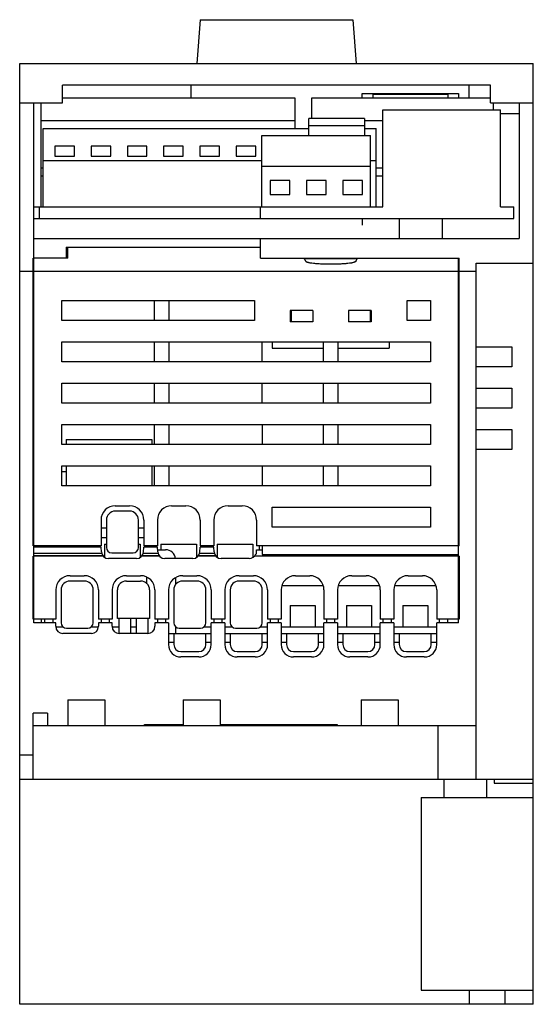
# Model space of a CAD drawing. Header units: millimetres. Extents: x 23 to 95, y 12 to 150.
import ezdxf

# ---------------------------------------------------------------- set-up
doc = ezdxf.new("R2010")
doc.units = ezdxf.units.MM
doc.header["$LTSCALE"] = 10.579229
doc.layers.get('0').update_dxf_attribs({"linetype": 'CONTINUOUS'})

msp = doc.modelspace()

# ---------------------------------------------------------------- linework, layer by layer
at = {"color": 7, "linetype": 'Continuous'}
for p, q in [((48.15, 149.68), (47.72, 143.52)), ((48.15, 149.68), (69.58, 149.68)), ((69.58, 149.68), (70.02, 143.52)), ((22.87, 11.62), (22.87, 143.52)), ((22.87, 143.52), (94.87, 143.52)), ((94.87, 11.62), (94.87, 143.52)), ((28.87, 138.02), (28.87, 140.52)), ((88.87, 140.52), (28.87, 140.52)), ((46.87, 140.52), (46.87, 138.72)), ((85.87, 138.72), (85.87, 140.52)), ((88.87, 138.02), (88.87, 140.52)), ((28.87, 138.72), (61.44, 138.72)), ((61.44, 138.72), (61.44, 134.42)), ((63.83, 135.83), (63.83, 138.72)), ((63.83, 138.72), (88.87, 138.72)), ((70.87, 138.72), (70.87, 139.32)), ((70.87, 139.32), (84.37, 139.32)), ((72.44, 138.72), (72.44, 139.22)), ((72.44, 139.22), (82.94, 139.22)), ((82.94, 138.72), (82.94, 139.22)), ((84.37, 139.32), (84.37, 138.72)), ((22.87, 138.02), (28.87, 138.02)), ((24.87, 65.12), (24.87, 138.02)), ((25.88, 123.42), (25.88, 138.02)), ((73.79, 123.42), (73.79, 137.02)), ((73.79, 137.02), (90.29, 137.02)), ((88.87, 138.02), (94.87, 138.02)), ((89.23, 138.02), (89.23, 137.02)), ((90.29, 123.42), (90.29, 137.02)), ((92.87, 138.02), (92.87, 119.02)), ((25.88, 135.53), (61.44, 135.53)), ((63.38, 133.42), (63.38, 135.83)), ((71.18, 135.83), (63.38, 135.83)), ((71.18, 135.83), (71.18, 133.42)), ((71.18, 135.53), (73.79, 135.53)), ((90.29, 136.52), (92.87, 136.52)), ((26.14, 123.42), (26.14, 134.42)), ((26.14, 134.42), (63.38, 134.42)), ((63.38, 134.84), (71.18, 134.84)), ((71.18, 134.42), (72.86, 134.42)), ((72.86, 123.42), (72.86, 134.42)), ((56.83, 123.42), (56.83, 133.42)), ((56.83, 133.42), (72.03, 133.42)), ((72.03, 123.42), (72.03, 133.42)), ((27.8, 131.94), (27.8, 130.56)), ((30.55, 131.94), (27.8, 131.94)), ((30.55, 130.56), (30.55, 131.94)), ((32.88, 131.94), (32.88, 130.56)), ((35.63, 131.94), (32.88, 131.94)), ((35.63, 130.56), (35.63, 131.94)), ((37.96, 131.94), (37.96, 130.56)), ((40.71, 131.94), (37.96, 131.94)), ((40.71, 130.56), (40.71, 131.94)), ((43.04, 131.94), (43.04, 130.56)), ((45.79, 131.94), (43.04, 131.94)), ((45.79, 130.56), (45.79, 131.94)), ((48.12, 131.94), (48.12, 130.56)), ((50.87, 131.94), (48.12, 131.94)), ((50.87, 130.56), (50.87, 131.94)), ((53.2, 131.94), (53.2, 130.56)), ((55.95, 131.94), (53.2, 131.94)), ((55.95, 130.56), (55.95, 131.94)), ((26.14, 129.92), (56.83, 129.92)), ((27.8, 130.56), (30.55, 130.56)), ((32.88, 130.56), (35.63, 130.56)), ((37.96, 130.56), (40.71, 130.56)), ((43.04, 130.56), (45.79, 130.56)), ((48.12, 130.56), (50.87, 130.56)), ((53.2, 130.56), (55.95, 130.56)), ((72.03, 129.92), (72.86, 129.92)), ((25.88, 128.89), (26.14, 128.89)), ((56.83, 129.15), (72.03, 129.15)), ((72.86, 128.89), (73.79, 128.89)), ((25.88, 127.77), (26.14, 127.77)), ((57.99, 127.14), (57.99, 125.19)), ((60.74, 127.14), (57.99, 127.14)), ((60.74, 125.19), (60.74, 127.14)), ((63.07, 127.14), (63.07, 125.19)), ((65.82, 127.14), (63.07, 127.14)), ((65.82, 125.19), (65.82, 127.14)), ((68.15, 127.14), (68.15, 125.19)), ((70.9, 127.14), (68.15, 127.14)), ((70.9, 125.19), (70.9, 127.14)), ((72.86, 127.77), (73.79, 127.77)), ((57.99, 125.19), (60.74, 125.19)), ((63.07, 125.19), (65.82, 125.19)), ((68.15, 125.19), (70.9, 125.19)), ((24.87, 123.42), (73.79, 123.42)), ((25.62, 121.82), (25.62, 123.42)), ((56.62, 121.82), (56.62, 123.42)), ((90.29, 123.42), (92.12, 123.42)), ((92.12, 121.82), (92.12, 123.42)), ((24.87, 121.82), (92.12, 121.82)), ((70.87, 121.82), (70.87, 120.86)), ((76.12, 119.02), (76.12, 121.82)), ((82.12, 119.02), (82.12, 121.82)), ((24.87, 119.02), (92.87, 119.02)), ((56.62, 116.25), (56.62, 119.02)), ((29.37, 117.79), (29.37, 116.25)), ((29.37, 117.79), (56.62, 117.79)), ((29.62, 116.25), (29.62, 117.74)), ((56.62, 117.74), (29.62, 117.74)), ((24.77, 75.92), (24.77, 116.25)), ((29.62, 116.25), (24.77, 116.25)), ((56.62, 116.25), (84.47, 116.25)), ((70.14, 116.15), (62.8, 116.15)), ((84.37, 65.12), (84.37, 116.25)), ((84.47, 75.92), (84.47, 116.25)), ((86.87, 43.12), (86.87, 115.56)), ((86.87, 115.56), (94.87, 115.56)), ((22.87, 114.41), (86.87, 114.41)), ((28.77, 107.52), (28.77, 110.32)), ((28.77, 110.32), (55.77, 110.32)), ((41.77, 107.52), (41.77, 110.32)), ((43.77, 110.32), (43.77, 107.52)), ((55.77, 110.32), (55.77, 107.52)), ((77.17, 107.52), (77.17, 110.32)), ((77.17, 110.32), (80.47, 110.32)), ((80.47, 110.32), (80.47, 107.52)), ((60.77, 108.92), (60.77, 107.32)), ((63.97, 108.92), (60.77, 108.92)), ((60.92, 108.92), (60.92, 107.32)), ((63.97, 108.92), (63.97, 107.32)), ((68.97, 108.92), (68.97, 107.32)), ((72.16, 108.92), (68.97, 108.92)), ((72.01, 108.92), (72.01, 107.32)), ((72.16, 108.92), (72.16, 107.32)), ((55.77, 107.52), (28.77, 107.52)), ((63.97, 107.32), (60.77, 107.32)), ((72.16, 107.32), (68.97, 107.32)), ((80.47, 107.52), (77.17, 107.52)), ((28.77, 101.72), (28.77, 104.52)), ((28.77, 104.52), (80.47, 104.52)), ((41.77, 101.72), (41.77, 104.52)), ((43.77, 104.52), (43.77, 101.72)), ((56.87, 101.72), (56.87, 104.52)), ((58.27, 104.52), (58.27, 103.62)), ((58.27, 103.62), (65.47, 103.62)), ((65.47, 101.72), (65.47, 104.52)), ((67.47, 104.52), (67.47, 101.72)), ((67.47, 103.62), (74.67, 103.62)), ((74.67, 104.52), (74.67, 103.62)), ((80.47, 104.52), (80.47, 101.72)), ((86.87, 103.82), (91.87, 103.82)), ((91.87, 103.82), (91.87, 101.02)), ((80.47, 101.72), (28.77, 101.72)), ((91.87, 101.02), (86.87, 101.02)), ((28.77, 95.92), (28.77, 98.72)), ((28.77, 98.72), (80.47, 98.72)), ((41.77, 95.92), (41.77, 98.72)), ((43.77, 98.72), (43.77, 95.92)), ((56.87, 95.92), (56.87, 98.72)), ((65.47, 95.92), (65.47, 98.72)), ((67.47, 98.72), (67.47, 95.92)), ((80.47, 98.72), (80.47, 95.92)), ((86.87, 98.02), (91.87, 98.02)), ((91.87, 98.02), (91.87, 95.22)), ((80.47, 95.92), (28.77, 95.92)), ((91.87, 95.22), (86.87, 95.22)), ((28.77, 90.12), (28.77, 92.92)), ((28.77, 92.92), (80.47, 92.92)), ((41.77, 90.12), (41.77, 92.92)), ((43.77, 92.92), (43.77, 90.12)), ((56.87, 92.92), (56.87, 90.12)), ((65.47, 90.12), (65.47, 92.92)), ((67.47, 92.92), (67.47, 90.12)), ((80.47, 92.92), (80.47, 90.12)), ((86.87, 92.22), (91.87, 92.22)), ((91.87, 92.22), (91.87, 89.42)), ((80.47, 90.12), (28.77, 90.12)), ((29.37, 90.82), (29.37, 90.12)), ((29.37, 90.82), (41.37, 90.82)), ((41.37, 90.82), (41.37, 90.12)), ((91.87, 89.42), (86.87, 89.42)), ((28.77, 84.32), (28.77, 87.12)), ((28.77, 87.12), (80.47, 87.12)), ((29.37, 87.12), (29.37, 84.32)), ((41.37, 87.12), (41.37, 84.32)), ((41.77, 84.32), (41.77, 87.12)), ((43.77, 87.12), (43.77, 84.32)), ((56.87, 87.12), (56.87, 84.32)), ((65.47, 84.32), (65.47, 87.12)), ((67.47, 87.12), (67.47, 84.32)), ((80.47, 87.12), (80.47, 84.32)), ((28.77, 86.32), (29.37, 86.32)), ((80.47, 84.32), (28.77, 84.32)), ((36.27, 81.52), (38.27, 81.52)), ((44.17, 81.52), (46.17, 81.52)), ((52.07, 81.52), (54.07, 81.52)), ((38.27, 80.77), (36.27, 80.77)), ((58.27, 78.52), (58.27, 81.32)), ((58.27, 81.32), (80.47, 81.32)), ((80.47, 81.32), (80.47, 78.52)), ((34.27, 79.52), (34.27, 75.92)), ((35.02, 79.52), (35.02, 75.67)), ((39.52, 75.67), (39.52, 79.52)), ((40.27, 79.52), (40.27, 75.92)), ((42.17, 79.52), (42.17, 75.92)), ((48.17, 79.52), (48.17, 75.92)), ((50.07, 79.52), (50.07, 75.92)), ((56.07, 79.52), (56.07, 75.92)), ((34.27, 78.42), (35.02, 78.42)), ((39.52, 78.42), (40.27, 78.42)), ((80.47, 78.52), (58.27, 78.52)), ((35.02, 77.02), (34.27, 77.02)), ((34.77, 76.12), (34.77, 74.29)), ((34.77, 76.12), (35.02, 76.12)), ((40.27, 77.02), (39.52, 77.02)), ((39.52, 76.12), (39.77, 76.12)), ((39.77, 76.12), (39.77, 74.29)), ((42.67, 76.12), (42.67, 75.36)), ((42.67, 76.12), (47.67, 76.12)), ((47.67, 76.12), (47.67, 74.29)), ((50.57, 76.12), (50.57, 74.29)), ((50.57, 76.12), (55.57, 76.12)), ((55.57, 76.12), (55.57, 74.29)), ((34.27, 75.92), (24.77, 75.92)), ((34.28, 75.72), (24.87, 75.72)), ((34.36, 74.82), (24.87, 74.82)), ((24.87, 74.56), (34.49, 74.56)), ((29.37, 75.92), (29.37, 75.72)), ((32.72, 75.72), (32.72, 75.92)), ((33.87, 75.92), (33.87, 75.72)), ((34.32, 75.07), (34.28, 75.72)), ((35.77, 74.92), (38.77, 74.92)), ((40.05, 74.56), (42.39, 74.56)), ((42.26, 74.82), (40.17, 74.82)), ((40.22, 75.07), (40.25, 75.72)), ((42.18, 75.72), (40.25, 75.72)), ((42.17, 75.92), (40.27, 75.92)), ((40.67, 75.72), (40.67, 75.92)), ((41.77, 75.92), (41.77, 75.72)), ((42.22, 75.07), (42.18, 75.72)), ((42.2, 75.36), (43.32, 75.36)), ((47.95, 74.56), (50.29, 74.56)), ((50.16, 74.82), (48.07, 74.82)), ((48.12, 75.07), (48.15, 75.72)), ((50.08, 75.72), (48.15, 75.72)), ((50.07, 75.92), (48.17, 75.92)), ((48.57, 75.72), (48.57, 75.92)), ((49.67, 75.92), (49.67, 75.72)), ((50.12, 75.07), (50.08, 75.72)), ((55.96, 74.79), (56.05, 74.79)), ((56.05, 75.36), (56.87, 75.36)), ((56.05, 74.79), (56.05, 75.36)), ((84.47, 75.92), (56.07, 75.92)), ((56.47, 75.36), (56.47, 75.92)), ((56.87, 75.92), (56.87, 74.68)), ((56.87, 74.68), (84.37, 74.68)), ((24.77, 65.62), (24.77, 74.47)), ((34.56, 74.47), (24.77, 74.47)), ((39.22, 74.12), (35.32, 74.12)), ((42.46, 74.47), (39.98, 74.47)), ((47.12, 74.12), (43.22, 74.12)), ((50.36, 74.47), (47.88, 74.47)), ((55.02, 74.12), (51.12, 74.12)), ((84.47, 74.47), (55.78, 74.47)), ((84.47, 74.47), (84.47, 65.62)), ((29.92, 71.72), (31.92, 71.72)), ((31.92, 70.97), (29.92, 70.97)), ((37.82, 71.72), (39.82, 71.72)), ((37.82, 70.97), (39.82, 70.97)), ((40.69, 70.59), (40.69, 71.46)), ((44.72, 71.41), (44.72, 70.48)), ((45.72, 71.72), (47.72, 71.72)), ((47.72, 70.97), (45.72, 70.97)), ((53.62, 71.72), (55.62, 71.72)), ((55.62, 70.97), (53.62, 70.97)), ((61.52, 71.72), (63.52, 71.72)), ((69.42, 71.72), (71.42, 71.72)), ((77.32, 71.72), (79.32, 71.72)), ((27.92, 69.72), (27.92, 65.62)), ((28.67, 69.72), (28.67, 65.12)), ((33.17, 65.12), (33.17, 69.72)), ((33.92, 69.72), (33.92, 65.62)), ((35.82, 69.72), (35.82, 65.62)), ((36.57, 65.72), (36.57, 69.72)), ((41.07, 69.72), (41.07, 65.72)), ((41.82, 69.72), (41.82, 65.62)), ((43.72, 69.72), (43.72, 65.62)), ((44.47, 69.72), (44.47, 65.12)), ((48.97, 65.12), (48.97, 69.72)), ((49.72, 69.72), (49.72, 65.62)), ((51.62, 69.72), (51.62, 65.62)), ((52.37, 69.72), (52.37, 65.12)), ((56.87, 65.12), (56.87, 69.72)), ((57.62, 69.72), (57.62, 65.62)), ((59.52, 69.72), (59.52, 65.62)), ((65.39, 70.32), (59.64, 70.32)), ((65.52, 69.72), (65.52, 65.62)), ((67.42, 69.72), (67.42, 65.62)), ((73.29, 70.32), (67.54, 70.32)), ((73.42, 69.72), (73.42, 65.62)), ((75.32, 69.72), (75.32, 65.62)), ((81.19, 70.32), (75.44, 70.32)), ((81.32, 69.72), (81.32, 65.62)), ((60.77, 67.52), (64.27, 67.52)), ((60.77, 67.52), (60.77, 64.52)), ((64.27, 67.52), (64.27, 64.52)), ((68.67, 67.52), (72.17, 67.52)), ((68.67, 67.52), (68.67, 64.52)), ((72.17, 67.52), (72.17, 64.52)), ((76.57, 67.52), (80.07, 67.52)), ((76.57, 67.52), (76.57, 64.52)), ((80.07, 67.52), (80.07, 64.52)), ((27.92, 65.62), (24.77, 65.62)), ((27.92, 65.12), (24.87, 65.12)), ((25.87, 65.62), (25.87, 65.12)), ((26.37, 65.12), (26.37, 65.62)), ((27.52, 65.62), (27.52, 65.12)), ((27.92, 64.62), (27.92, 65.12)), ((35.82, 65.62), (33.92, 65.62)), ((33.92, 65.12), (33.92, 64.62)), ((35.82, 65.12), (33.92, 65.12)), ((34.32, 65.12), (34.32, 65.62)), ((35.42, 65.62), (35.42, 65.12)), ((35.82, 64.62), (35.82, 65.12)), ((41.07, 65.72), (36.57, 65.72)), ((36.82, 63.62), (36.82, 65.72)), ((38.42, 65.72), (38.42, 63.62)), ((39.22, 63.62), (39.22, 65.72)), ((40.82, 65.72), (40.82, 63.62)), ((43.72, 65.62), (41.82, 65.62)), ((41.82, 65.12), (41.82, 64.62)), ((43.72, 65.12), (41.82, 65.12)), ((42.22, 65.12), (42.22, 65.62)), ((43.32, 65.62), (43.32, 65.12)), ((43.72, 65.12), (43.72, 62.07)), ((51.62, 65.62), (49.72, 65.62)), ((51.62, 65.12), (49.72, 65.12)), ((49.72, 62.07), (49.72, 65.12)), ((50.12, 65.12), (50.12, 65.62)), ((51.22, 65.62), (51.22, 65.12)), ((51.62, 65.12), (51.62, 62.07)), ((59.52, 65.62), (57.62, 65.62)), ((59.52, 65.12), (57.62, 65.12)), ((57.62, 62.07), (57.62, 65.12)), ((58.02, 65.12), (58.02, 65.62)), ((59.12, 65.62), (59.12, 65.12)), ((59.52, 65.12), (59.52, 62.07)), ((67.42, 65.62), (65.52, 65.62)), ((67.42, 65.12), (65.52, 65.12)), ((65.52, 62.07), (65.52, 65.12)), ((65.92, 65.12), (65.92, 65.62)), ((67.02, 65.62), (67.02, 65.12)), ((67.42, 65.12), (67.42, 62.07)), ((75.32, 65.62), (73.42, 65.62)), ((75.32, 65.12), (73.42, 65.12)), ((73.42, 62.07), (73.42, 65.12)), ((73.82, 65.12), (73.82, 65.62)), ((74.92, 65.62), (74.92, 65.12)), ((75.32, 65.12), (75.32, 62.07)), ((84.47, 65.62), (81.32, 65.62)), ((84.37, 65.12), (81.32, 65.12)), ((81.32, 62.07), (81.32, 65.12)), ((81.72, 65.12), (81.72, 65.62)), ((82.87, 65.12), (82.87, 65.62)), ((28.98, 64.52), (27.95, 64.52)), ((32.92, 63.62), (28.92, 63.62)), ((29.42, 64.37), (32.42, 64.37)), ((33.88, 64.52), (32.85, 64.52)), ((36.82, 64.52), (35.85, 64.52)), ((40.82, 63.62), (36.82, 63.62)), ((39.22, 64.52), (38.42, 64.52)), ((43.72, 63.62), (49.72, 63.62)), ((44.47, 63.62), (44.47, 62.07)), ((44.72, 64.56), (44.72, 63.62)), ((44.78, 64.52), (44.72, 64.52)), ((45.22, 64.37), (48.22, 64.37)), ((49.72, 64.52), (48.65, 64.52)), ((48.97, 62.07), (48.97, 63.62)), ((52.68, 64.52), (51.62, 64.52)), ((51.62, 63.62), (57.62, 63.62)), ((52.37, 63.62), (52.37, 62.07)), ((53.12, 64.37), (56.12, 64.37)), ((57.62, 64.52), (56.55, 64.52)), ((56.87, 62.07), (56.87, 63.62)), ((65.52, 64.52), (59.52, 64.52)), ((59.52, 63.62), (65.52, 63.62)), ((60.27, 63.62), (60.27, 62.07)), ((64.77, 62.07), (64.77, 63.62)), ((73.42, 64.52), (67.42, 64.52)), ((67.42, 63.62), (73.42, 63.62)), ((68.17, 63.62), (68.17, 62.07)), ((72.67, 62.07), (72.67, 63.62)), ((81.32, 64.52), (75.32, 64.52)), ((75.32, 63.62), (81.32, 63.62)), ((76.07, 63.62), (76.07, 62.07)), ((80.57, 62.07), (80.57, 63.62)), ((43.72, 62.42), (44.47, 62.42)), ((48.97, 62.42), (49.72, 62.42)), ((51.62, 62.42), (52.37, 62.42)), ((56.87, 62.42), (57.62, 62.42)), ((59.52, 62.42), (60.27, 62.42)), ((64.77, 62.42), (65.52, 62.42)), ((67.42, 62.42), (68.17, 62.42)), ((72.67, 62.42), (73.42, 62.42)), ((75.32, 62.42), (76.07, 62.42)), ((80.57, 62.42), (81.32, 62.42)), ((45.47, 61.07), (47.97, 61.07)), ((53.37, 61.07), (55.87, 61.07)), ((61.27, 61.07), (63.77, 61.07)), ((69.17, 61.07), (71.67, 61.07)), ((77.07, 61.07), (79.57, 61.07)), ((47.97, 60.32), (45.47, 60.32)), ((55.87, 60.32), (53.37, 60.32)), ((63.77, 60.32), (61.27, 60.32)), ((71.67, 60.32), (69.17, 60.32)), ((79.57, 60.32), (77.07, 60.32)), ((29.62, 54.32), (29.62, 50.72)), ((29.62, 54.32), (34.81, 54.32)), ((34.81, 54.32), (34.81, 50.72)), ((45.77, 54.32), (50.96, 54.32)), ((45.77, 54.32), (45.77, 50.72)), ((50.96, 54.32), (50.96, 50.72)), ((70.74, 54.32), (75.93, 54.32)), ((70.74, 54.32), (70.74, 50.72)), ((75.93, 54.32), (75.93, 50.72)), ((24.77, 43.12), (24.77, 52.44)), ((26.77, 52.44), (24.77, 52.44)), ((26.77, 52.44), (26.77, 50.72)), ((24.77, 50.72), (86.87, 50.72)), ((40.37, 50.87), (45.77, 50.87)), ((40.37, 50.72), (40.37, 50.87)), ((50.96, 50.87), (67.37, 50.87)), ((58.87, 50.87), (58.87, 50.72)), ((67.37, 50.87), (67.37, 50.72)), ((81.47, 50.72), (81.47, 43.12)), ((22.87, 46.62), (24.77, 46.62)), ((94.87, 43.12), (22.87, 43.12)), ((82.37, 40.62), (82.37, 43.12)), ((88.37, 40.62), (88.37, 43.12)), ((89.37, 43.12), (89.37, 42.62)), ((89.37, 42.62), (94.87, 42.62)), ((79.13, 40.62), (94.87, 40.62)), ((79.13, 40.62), (79.13, 13.62)), ((79.13, 13.62), (94.87, 13.62)), ((85.87, 13.62), (85.87, 11.62)), ((90.87, 13.62), (90.87, 11.62)), ((94.87, 11.62), (22.87, 11.62))]:
    msp.add_line(p, q, dxfattribs=at)
for centre, radius, start, end in [((36.27, 79.52), 2, 90, 180), ((38.27, 79.52), 2, 0, 90), ((44.17, 79.52), 2, 90, 180), ((46.17, 79.52), 2, 0, 90), ((52.07, 79.52), 2, 90, 180), ((54.07, 79.52), 2, 0, 90), ((36.27, 79.52), 1.25, 90, 180), ((38.27, 79.52), 1.25, 0, 90), ((35.32, 75.12), 1, 183, 270), ((35.77, 75.67), 0.75, 180, 270), ((38.77, 75.67), 0.75, 270, 360), ((39.22, 75.12), 1, 270, 357), ((43.22, 75.12), 1, 183, 270), ((43.32, 73.96), 1.4, 6.9492, 90), ((47.12, 75.12), 1, 270, 357), ((51.12, 75.12), 1, 183, 270), ((55.02, 75.12), 1, 270, 340.4213), ((29.92, 69.72), 2, 90, 180), ((29.92, 69.72), 1.25, 90, 180), ((31.92, 69.72), 2, 0, 90), ((31.92, 69.72), 1.25, 0, 90), ((37.82, 69.72), 2, 90, 180), ((37.82, 69.72), 1.25, 90, 180), ((39.82, 69.72), 2, 0, 90), ((39.82, 69.72), 1.25, 0, 90), ((45.72, 69.72), 2, 90, 180), ((45.72, 69.72), 1.25, 90, 180), ((47.72, 69.72), 2, 0, 90), ((47.72, 69.72), 1.25, 0, 90), ((53.62, 69.72), 2, 90, 180), ((53.62, 69.72), 1.25, 90, 180), ((55.62, 69.72), 2, 0, 90), ((55.62, 69.72), 1.25, 0, 90), ((61.52, 69.72), 2, 90, 180), ((63.52, 69.72), 2, 0, 90), ((69.42, 69.72), 2, 90, 180), ((71.42, 69.72), 2, 0, 90), ((77.32, 69.72), 2, 90, 180), ((79.32, 69.72), 2, 0, 90), ((29.42, 65.12), 0.75, 180, 270), ((32.42, 65.12), 0.75, 270, 360), ((45.22, 65.12), 0.75, 180, 270), ((48.22, 65.12), 0.75, 270, 360), ((53.12, 65.12), 0.75, 180, 270), ((56.12, 65.12), 0.75, 270, 360), ((28.92, 64.62), 1, 180, 270), ((32.92, 64.62), 1, 270, 360), ((36.82, 64.62), 1, 180, 270), ((40.82, 64.62), 1, 270, 360), ((45.47, 62.07), 1.75, 180, 270), ((45.47, 62.07), 1, 180, 270), ((47.97, 62.07), 1.75, 270, 360), ((47.97, 62.07), 1, 270, 360), ((53.37, 62.07), 1.75, 180, 270), ((53.37, 62.07), 1, 180, 270), ((55.87, 62.07), 1.75, 270, 360), ((55.87, 62.07), 1, 270, 360), ((61.27, 62.07), 1.75, 180, 270), ((61.27, 62.07), 1, 180, 270), ((63.77, 62.07), 1.75, 270, 360), ((63.77, 62.07), 1, 270, 360), ((69.17, 62.07), 1.75, 180, 270), ((69.17, 62.07), 1, 180, 270), ((71.67, 62.07), 1.75, 270, 360), ((71.67, 62.07), 1, 270, 360), ((77.07, 62.07), 1.75, 180, 270), ((77.07, 62.07), 1, 180, 270), ((79.57, 62.07), 1.75, 270, 360), ((79.57, 62.07), 1, 270, 360)]:
    msp.add_arc(centre, radius, start, end, dxfattribs=at)
for centre, start_param, end_param in [((56.8, -977.88), -0.107281, -0.103366), ((76.13, -977.88), 0.103366, 0.107281)]:
    msp.add_ellipse(centre, major_axis=(0, 1100), ratio=0.052408, start_param=start_param, end_param=end_param, dxfattribs=at)
msp.add_open_spline([(62.97, 115.8), (62.98, 115.78), (63.01, 115.75), (63.08, 115.72), (63.17, 115.69), (63.3, 115.66), (63.45, 115.62), (63.7, 115.58), (64.08, 115.54), (64.6, 115.49), (65.18, 115.46), (65.81, 115.44), (66.47, 115.43), (67.12, 115.44), (67.75, 115.46), (68.34, 115.49), (68.85, 115.54), (69.23, 115.58), (69.49, 115.62), (69.64, 115.66), (69.76, 115.69), (69.86, 115.72), (69.92, 115.75), (69.96, 115.78), (69.96, 115.8)], degree=3, knots=[0, 0, 0, 0, 0.006836, 0.017133, 0.031313, 0.049437, 0.071438, 0.097176, 0.159026, 0.232967, 0.316454, 0.406539, 0.499996, 0.593451, 0.683535, 0.767023, 0.840966, 0.902819, 0.928559, 0.950561, 0.968686, 0.982867, 0.993164, 1, 1, 1, 1], dxfattribs=at)

doc.saveas('drawing.dxf')
